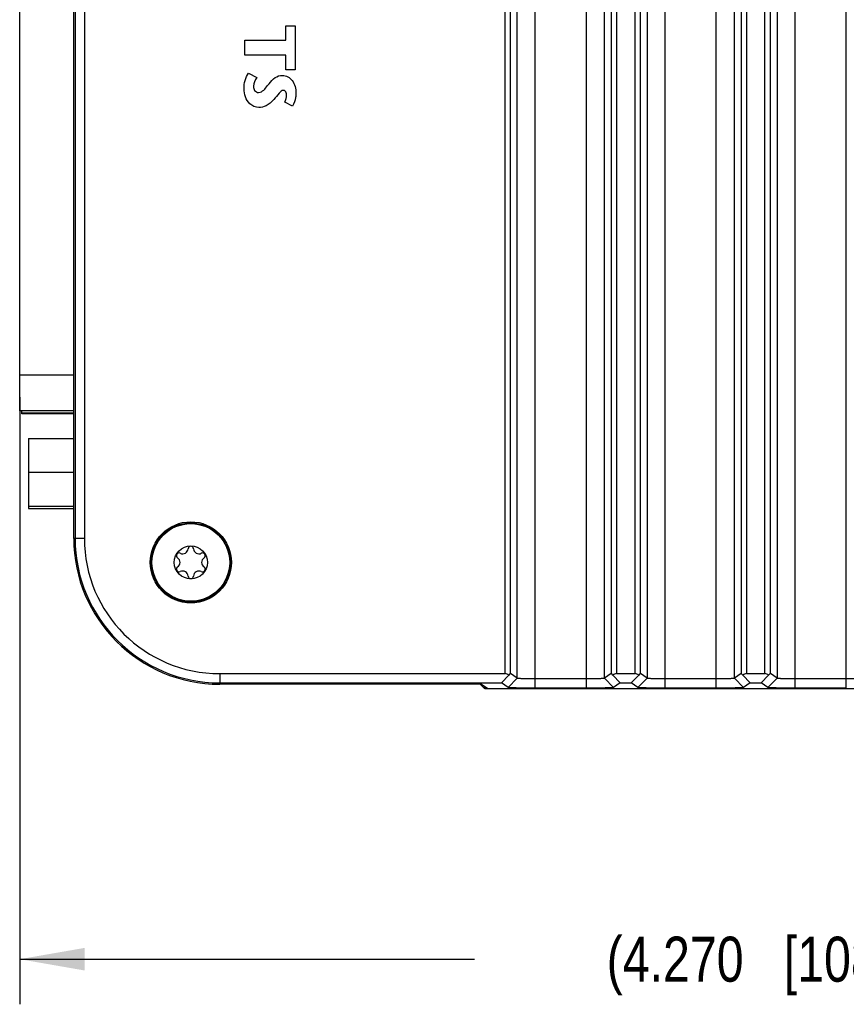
# Model space of a CAD drawing. Header units: inches. Extents: x 0 to 34, y 0 to 22.
# Tile 68 of 74: x 26 to 28.3, y 11.1 to 13.8. Entities that reach past the tile are written whole.
import ezdxf

# ---------------------------------------------------------------- set-up
doc = ezdxf.new("R2010")
doc.units = ezdxf.units.IN
doc.header["$LTSCALE"] = 1.87
doc.header["$MEASUREMENT"] = 0
doc.layers.get('0').update_dxf_attribs({"linetype": 'CONTINUOUS'})
doc.layers.add('02___PRT_ALL_AXES', color=7, linetype='CONTINUOUS')
doc.layers.add('DIMENSIONS', color=7, linetype='CONTINUOUS')
doc.styles.get("Standard").update_dxf_attribs({"font": 'txt', "width": 0.8})
doc.dimstyles.new('DIMSTYLE_1', dxfattribs={"dimtxt": 0.125, "dimasz": 0.18, "dimexe": 0.125, "dimexo": 0.0625, "dimgap": 0.0625, "dimtad": 0, "dimtih": 1, "dimtoh": 1, "dimdec": 3, "dimzin": 4, "dimdsep": 46, "dimtxsty": 'STANDARD', "dimblk": '_FILLED', "dimblk1": '_FILLED', "dimblk2": '_FILLED', "dimcen": 0.09, "dimadec": 0, "dimazin": 0, "dimtp": 0.001, "dimtm": 0.001, "dimtfac": 1, "dimtdec": 3, "dimtofl": 0, "dimtmove": 0, "dimatfit": 3, "dimldrblk": '_FILLED', "dimfxl": 1, "dimtolj": 1, "dimtzin": 4, "dimarcsym": 0})

# ---------------------------------------------------------------- blocks, each defined once
blk = doc.blocks.new('_FILLED')
at = {"color": 0, "linetype": 'BYBLOCK'}
blk.add_solid([(0, 0), (-1, 0.174), (-1, -0.174)], dxfattribs=at)
blk = doc.blocks.new('*D2')
at = {"layer": 'DIMENSIONS', "color": 2, "linetype": 'CONTINUOUS'}
for p, q in [((25.9824, 12.7845), (25.9824, 11.102)), ((30.2528, 12.331), (30.2528, 11.102)), ((25.9824, 11.227), (27.2426, 11.227)), ((30.2528, 11.227), (28.9926, 11.227))]:
    blk.add_line(p, q, dxfattribs=at)
at = {"layer": 'DIMENSIONS', "color": 2, "linetype": 'CONTINUOUS', "xscale": 0.18, "yscale": 0.18, "zscale": 0.18, "rotation": 180}
blk.add_blockref('_FILLED', (25.9824, 11.227), dxfattribs=at)
at = {"layer": 'DIMENSIONS', "color": 2, "linetype": 'CONTINUOUS', "xscale": 0.18, "yscale": 0.18, "zscale": 0.18}
blk.add_blockref('_FILLED', (30.2528, 11.227), dxfattribs=at)
at = {"layer": 'DIMENSIONS', "color": 2, "linetype": 'CONTINUOUS', "insert": (28.1176, 11.2895), "char_height": 0.125, "width": 1.625, "attachment_point": 2, "line_spacing_factor": 0.9}
blk.add_mtext('(4.270{\\Ftxt.shx;\\W1.000000;\\H0.125000; }[108.47])', dxfattribs=at)

msp = doc.modelspace()

# ---------------------------------------------------------------- linework, layer by layer
at = {"color": 7, "linetype": 'CONTINUOUS'}
for p, q in [((28.1306, 11.9782), (28.1306, 17.1087)), ((28.2721, 11.9782), (28.2721, 17.1087)), ((27.3269, 12.0185), (27.3269, 17.0685)), ((27.3419, 12.0187), (27.3419, 17.0682)), ((27.6208, 17.0682), (27.6208, 12.0187)), ((27.6358, 17.0685), (27.6358, 12.0185)), ((27.6869, 12.0185), (27.6869, 17.0685)), ((27.7019, 12.0187), (27.7019, 17.0682)), ((27.9808, 17.0682), (27.9808, 12.0187)), ((27.9958, 17.0685), (27.9958, 12.0185)), ((28.0469, 12.0185), (28.0469, 17.0685)), ((28.0619, 12.0187), (28.0619, 17.0682)), ((28.0806, 17.0813), (28.0806, 12.0056)), ((26.1321, 12.3935), (26.1321, 16.6935)), ((26.1357, 16.6935), (26.1357, 12.3935)), ((26.1614, 16.6935), (26.1614, 12.3935)), ((27.3606, 12.0056), (27.3606, 14.6925)), ((27.4106, 11.9782), (27.4106, 14.7035)), ((27.5521, 11.9782), (27.5521, 14.7035)), ((27.6021, 12.0056), (27.6021, 14.6925)), ((27.7206, 14.6925), (27.7206, 12.0056)), ((27.7706, 11.9782), (27.7706, 14.7035)), ((27.9121, 11.9782), (27.9121, 14.7035)), ((27.9621, 12.0056), (27.9621, 14.6925)), ((25.9824, 12.747), (25.9824, 14.258)), ((25.9824, 12.847), (26.1321, 12.847)), ((26.1321, 12.747), (25.9824, 12.747)), ((26.0069, 12.67), (26.0069, 12.4765)), ((26.0069, 12.67), (26.1321, 12.67)), ((26.0069, 12.5765), (26.1321, 12.5765)), ((26.0069, 12.483), (26.1321, 12.483)), ((26.0069, 12.4765), (26.1321, 12.4765)), ((26.1614, 12.3935), (26.1321, 12.3935)), ((26.5364, 12.0185), (27.3269, 12.0185)), ((26.5364, 12.0185), (26.5364, 11.9892)), ((27.3166, 11.9928), (27.337, 12.0144)), ((27.3606, 12.0056), (27.3419, 12.0187)), ((27.6208, 12.0187), (27.6021, 12.0056)), ((27.6461, 11.9928), (27.6257, 12.0144)), ((27.6358, 12.0185), (27.6869, 12.0185)), ((27.6766, 11.9928), (27.697, 12.0144)), ((27.7206, 12.0056), (27.7019, 12.0187)), ((27.9808, 12.0187), (27.9621, 12.0056)), ((28.0061, 11.9928), (27.9857, 12.0144)), ((27.9958, 12.0185), (28.0469, 12.0185)), ((28.0366, 11.9928), (28.057, 12.0144)), ((28.0806, 12.0056), (28.0619, 12.0187)), ((26.5364, 11.9928), (27.3166, 11.9928)), ((27.2617, 11.9892), (26.5364, 11.9892)), ((27.2699, 11.977), (27.2577, 11.9892)), ((27.2617, 11.9892), (27.2791, 11.977)), ((27.2705, 11.977), (27.2705, 11.983)), ((27.335, 11.98), (27.3166, 11.9928)), ((27.335, 11.98), (27.3606, 12.0056)), ((27.5521, 12.0038), (27.4106, 12.0038)), ((27.6277, 11.98), (27.6021, 12.0056)), ((27.6461, 11.9928), (27.6277, 11.98)), ((27.6461, 11.9928), (27.6766, 11.9928)), ((27.695, 11.98), (27.6766, 11.9928)), ((27.695, 11.98), (27.7206, 12.0056)), ((27.9121, 12.0038), (27.7706, 12.0038)), ((27.9877, 11.98), (27.9621, 12.0056)), ((28.0061, 11.9928), (27.9877, 11.98)), ((28.0061, 11.9928), (28.0366, 11.9928)), ((28.055, 11.98), (28.0366, 11.9928)), ((28.055, 11.98), (28.0806, 12.0056)), ((28.2721, 12.0038), (28.1306, 12.0038)), ((27.2705, 11.977), (27.2699, 11.977)), ((27.2705, 11.977), (29.8364, 11.977)), ((27.2791, 11.977), (27.2797, 11.977)), ((27.5521, 11.9782), (27.4106, 11.9782)), ((27.9121, 11.9782), (27.7706, 11.9782)), ((28.2721, 11.9782), (28.1306, 11.9782))]:
    msp.add_line(p, q, dxfattribs=at)
at = {"color": 40, "linetype": 'CONTINUOUS'}
for p, q in [((26.7192, 13.7743), (26.7192, 13.8144)), ((26.7192, 13.8144), (26.7452, 13.8144)), ((26.7452, 13.8144), (26.7452, 13.6923)), ((26.6062, 13.7324), (26.6062, 13.7743)), ((26.6062, 13.7743), (26.7192, 13.7743)), ((26.7192, 13.7324), (26.6062, 13.7324)), ((26.7192, 13.6923), (26.7192, 13.7324)), ((26.6165, 13.6832), (26.6395, 13.6705)), ((26.7452, 13.6923), (26.7192, 13.6923)), ((26.7382, 13.5917), (26.7164, 13.6024))]:
    msp.add_line(p, q, dxfattribs=at)
at = {"color": 7, "linetype": 'CONTINUOUS'}
for radius in [0.1096, 0.1076, 0.0458]:
    msp.add_circle((26.4564, 12.3268), radius, dxfattribs=at)
for centre, radius, start, end in [((26.5364, 12.3935), 0.4043, 180, 270), ((26.5364, 12.3935), 0.4006, 180, 270), ((26.5364, 12.3935), 0.375, 180, 270), ((26.4339, 12.3657), 0.015, 243.5573, 356.4427), ((26.4564, 12.3643), 0.0075, 3.5573, 176.4427), ((26.4788, 12.3657), 0.015, 183.5573, 296.4427), ((26.4239, 12.3456), 0.0075, 63.5573, 236.4427), ((26.4114, 12.3268), 0.015, 303.5573, 56.4427), ((26.4888, 12.3456), 0.0075, 303.5573, 116.4427), ((26.5013, 12.3268), 0.015, 123.5573, 236.4427), ((26.4239, 12.3081), 0.0075, 123.5573, 296.4427), ((26.4888, 12.3081), 0.0075, 243.5573, 56.4427), ((26.4339, 12.2879), 0.015, 3.5573, 116.4427), ((26.4564, 12.2893), 0.0075, 183.5573, 356.4427), ((26.4788, 12.2879), 0.015, 63.5573, 176.4427)]:
    msp.add_arc(centre, radius, start, end, dxfattribs=at)
for centre, major_axis, ratio, start_param, end_param in [((27.3269, 12.0031), (0, 0.0154), 0.975859, -0.738954, 0), ((27.3269, 12.0037), (0.015, 0.015), 0.029658, 0.005214, 0.80215), ((27.6358, 12.0037), (-0.015, 0.015), 0.029658, -0.80215, -0.005214), ((27.6358, 12.0031), (0, 0.0154), 0.975859, 0, 0.738954), ((27.6869, 12.0031), (0, 0.0154), 0.975859, -0.738954, 0), ((27.6869, 12.0037), (0.015, 0.015), 0.029658, 0.005214, 0.80215), ((27.9958, 12.0037), (-0.015, 0.015), 0.029658, -0.80215, -0.005214), ((27.9958, 12.0031), (0, 0.0154), 0.975859, 0, 0.738954), ((28.0469, 12.0031), (0, 0.0154), 0.975859, -0.738954, 0), ((28.0469, 12.0037), (0.015, 0.015), 0.029658, 0.005214, 0.80215)]:
    msp.add_ellipse(centre, major_axis=major_axis, ratio=ratio, start_param=start_param, end_param=end_param, dxfattribs=at)
at = {"color": 40, "linetype": 'CONTINUOUS'}
for points in [[(26.6038, 13.6395), (26.6038, 13.6547), (26.607, 13.6714), (26.6165, 13.6832)], [(26.6395, 13.6705), (26.6343, 13.6637), (26.6298, 13.6552), (26.6298, 13.6467)], [(26.7164, 13.6024), (26.72, 13.6084), (26.7216, 13.6158), (26.7216, 13.6228)]]:
    msp.add_open_spline(points, degree=3, dxfattribs=at)
for points, knots in [([(26.6731, 13.6536), (26.6784, 13.6596), (26.6877, 13.6719), (26.7032, 13.6767), (26.7102, 13.6767)], [0, 0, 0, 0, 0.531732, 1, 1, 1, 1]), ([(26.7102, 13.6767), (26.7205, 13.6767), (26.7426, 13.6633), (26.7476, 13.6399), (26.7476, 13.628)], [0, 0, 0, 0, 0.462032, 1, 1, 1, 1]), ([(26.6298, 13.6467), (26.6298, 13.6426), (26.6314, 13.6337), (26.6402, 13.6292), (26.6443, 13.6292)], [0, 0, 0, 0, 0.497633, 1, 1, 1, 1]), ([(26.6443, 13.6292), (26.647, 13.6292), (26.6598, 13.6338), (26.6664, 13.646), (26.6731, 13.6536)], [0, 0, 0, 0, 0.211502, 1, 1, 1, 1]), ([(26.6447, 13.5877), (26.6357, 13.5877), (26.6113, 13.5983), (26.6038, 13.6247), (26.6038, 13.6395)], [0, 0, 0, 0, 0.37859, 1, 1, 1, 1]), ([(26.713, 13.6351), (26.7084, 13.6351), (26.6986, 13.6248), (26.6917, 13.6156), (26.6864, 13.6099)], [0, 0, 0, 0, 0.37209, 1, 1, 1, 1]), ([(26.7216, 13.6228), (26.7216, 13.6246), (26.7213, 13.6299), (26.7165, 13.6351), (26.713, 13.6351)], [0, 0, 0, 0, 0.340145, 1, 1, 1, 1]), ([(26.7476, 13.628), (26.7476, 13.6238), (26.7464, 13.6113), (26.7427, 13.5988), (26.7382, 13.5917)], [0, 0, 0, 0, 0.331063, 1, 1, 1, 1]), ([(26.6864, 13.6099), (26.68, 13.6031), (26.6682, 13.5911), (26.6515, 13.5877), (26.6447, 13.5877)], [0, 0, 0, 0, 0.57767, 1, 1, 1, 1])]:
    msp.add_open_spline(points, degree=3, knots=knots, dxfattribs=at)
at = {"color": 7, "linetype": 'CONTINUOUS'}
for points, knots in [([(27.4106, 12.0038), (27.4074, 12.0038), (27.4012, 12.0038), (27.3921, 12.0039), (27.3849, 12.004), (27.3796, 12.0042), (27.376, 12.0043), (27.3727, 12.0044), (27.3698, 12.0046), (27.3672, 12.0047), (27.365, 12.0049), (27.3635, 12.005), (27.3625, 12.0051), (27.3619, 12.0052), (27.3614, 12.0053), (27.3611, 12.0054), (27.3608, 12.0055), (27.3607, 12.0055), (27.3606, 12.0056)], [0, 0, 0, 0, 0.190548, 0.374238, 0.544068, 0.621872, 0.693966, 0.759659, 0.818377, 0.869581, 0.912801, 0.947683, 0.961894, 0.973904, 0.983704, 0.991292, 0.99669, 1, 1, 1, 1]), ([(27.6021, 12.0056), (27.602, 12.0055), (27.6019, 12.0055), (27.6017, 12.0054), (27.6013, 12.0053), (27.6008, 12.0052), (27.6002, 12.0051), (27.5992, 12.005), (27.5977, 12.0049), (27.5955, 12.0047), (27.593, 12.0046), (27.59, 12.0044), (27.5867, 12.0043), (27.5832, 12.0042), (27.5778, 12.004), (27.5706, 12.0039), (27.5615, 12.0038), (27.5553, 12.0038), (27.5521, 12.0038)], [0, 0, 0, 0, 0.003348, 0.00876, 0.016352, 0.026151, 0.038159, 0.052366, 0.087245, 0.130464, 0.181668, 0.240388, 0.306082, 0.378176, 0.45598, 0.625801, 0.809468, 1, 1, 1, 1]), ([(27.7706, 12.0038), (27.7674, 12.0038), (27.7612, 12.0038), (27.7521, 12.0039), (27.7449, 12.004), (27.7396, 12.0042), (27.736, 12.0043), (27.7327, 12.0044), (27.7298, 12.0046), (27.7272, 12.0047), (27.725, 12.0049), (27.7235, 12.005), (27.7225, 12.0051), (27.7219, 12.0052), (27.7214, 12.0053), (27.7211, 12.0054), (27.7208, 12.0055), (27.7207, 12.0055), (27.7206, 12.0056)], [0, 0, 0, 0, 0.190548, 0.374238, 0.544068, 0.621872, 0.693966, 0.759659, 0.818377, 0.869581, 0.912801, 0.947683, 0.961894, 0.973904, 0.983704, 0.991292, 0.99669, 1, 1, 1, 1]), ([(27.9621, 12.0056), (27.962, 12.0055), (27.9619, 12.0055), (27.9617, 12.0054), (27.9613, 12.0053), (27.9608, 12.0052), (27.9602, 12.0051), (27.9592, 12.005), (27.9577, 12.0049), (27.9555, 12.0047), (27.953, 12.0046), (27.95, 12.0044), (27.9467, 12.0043), (27.9432, 12.0042), (27.9378, 12.004), (27.9306, 12.0039), (27.9215, 12.0038), (27.9153, 12.0038), (27.9121, 12.0038)], [0, 0, 0, 0, 0.003348, 0.00876, 0.016352, 0.026151, 0.038159, 0.052366, 0.087245, 0.130464, 0.181668, 0.240388, 0.306082, 0.378176, 0.45598, 0.625801, 0.809468, 1, 1, 1, 1]), ([(28.1306, 12.0038), (28.1274, 12.0038), (28.1212, 12.0038), (28.1121, 12.0039), (28.1049, 12.004), (28.0996, 12.0042), (28.096, 12.0043), (28.0927, 12.0044), (28.0898, 12.0046), (28.0872, 12.0047), (28.085, 12.0049), (28.0835, 12.005), (28.0825, 12.0051), (28.0819, 12.0052), (28.0814, 12.0053), (28.0811, 12.0054), (28.0808, 12.0055), (28.0807, 12.0055), (28.0806, 12.0056)], [0, 0, 0, 0, 0.190548, 0.374238, 0.544068, 0.621872, 0.693966, 0.759659, 0.818377, 0.869581, 0.912801, 0.947683, 0.961894, 0.973904, 0.983704, 0.991292, 0.99669, 1, 1, 1, 1]), ([(28.3221, 12.0056), (28.322, 12.0055), (28.3219, 12.0055), (28.3217, 12.0054), (28.3213, 12.0053), (28.3208, 12.0052), (28.3202, 12.0051), (28.3192, 12.005), (28.3177, 12.0049), (28.3155, 12.0047), (28.313, 12.0046), (28.31, 12.0044), (28.3067, 12.0043), (28.3032, 12.0042), (28.2978, 12.004), (28.2906, 12.0039), (28.2815, 12.0038), (28.2753, 12.0038), (28.2721, 12.0038)], [0, 0, 0, 0, 0.003348, 0.00876, 0.016352, 0.026151, 0.038159, 0.052366, 0.087245, 0.130464, 0.181668, 0.240388, 0.306082, 0.378176, 0.45598, 0.625801, 0.809468, 1, 1, 1, 1]), ([(27.4106, 11.9782), (27.4058, 11.9782), (27.3964, 11.9782), (27.3827, 11.9783), (27.3717, 11.9784), (27.3636, 11.9786), (27.358, 11.9787), (27.353, 11.9788), (27.3486, 11.979), (27.3447, 11.9791), (27.3415, 11.9793), (27.3392, 11.9794), (27.3377, 11.9795), (27.3369, 11.9796), (27.3362, 11.9797), (27.3356, 11.9798), (27.3353, 11.9799), (27.3351, 11.9799), (27.335, 11.98)], [0, 0, 0, 0, 0.188297, 0.372656, 0.544902, 0.623854, 0.696918, 0.763372, 0.822521, 0.873798, 0.916675, 0.950686, 0.964345, 0.975795, 0.985054, 0.992146, 0.997103, 1, 1, 1, 1]), ([(27.6277, 11.98), (27.6276, 11.9799), (27.6274, 11.9799), (27.627, 11.9798), (27.6265, 11.9797), (27.6258, 11.9796), (27.6249, 11.9795), (27.6234, 11.9794), (27.621, 11.9793), (27.6178, 11.9791), (27.6139, 11.979), (27.6094, 11.9788), (27.6043, 11.9787), (27.5988, 11.9786), (27.5906, 11.9784), (27.5797, 11.9783), (27.5661, 11.9782), (27.5568, 11.9782), (27.5521, 11.9782)], [0, 0, 0, 0, 0.003014, 0.008133, 0.015434, 0.024957, 0.036733, 0.050785, 0.085658, 0.129219, 0.181051, 0.240693, 0.307547, 0.380987, 0.460306, 0.632188, 0.814313, 1, 1, 1, 1]), ([(27.7706, 11.9782), (27.7658, 11.9782), (27.7564, 11.9782), (27.7427, 11.9783), (27.7317, 11.9784), (27.7236, 11.9786), (27.718, 11.9787), (27.713, 11.9788), (27.7086, 11.979), (27.7047, 11.9791), (27.7015, 11.9793), (27.6992, 11.9794), (27.6977, 11.9795), (27.6969, 11.9796), (27.6962, 11.9797), (27.6956, 11.9798), (27.6953, 11.9799), (27.6951, 11.9799), (27.695, 11.98)], [0, 0, 0, 0, 0.188297, 0.372656, 0.544902, 0.623854, 0.696918, 0.763372, 0.822521, 0.873798, 0.916675, 0.950686, 0.964345, 0.975795, 0.985054, 0.992146, 0.997103, 1, 1, 1, 1]), ([(27.9877, 11.98), (27.9876, 11.9799), (27.9874, 11.9799), (27.987, 11.9798), (27.9865, 11.9797), (27.9858, 11.9796), (27.9849, 11.9795), (27.9834, 11.9794), (27.981, 11.9793), (27.9778, 11.9791), (27.9739, 11.979), (27.9694, 11.9788), (27.9643, 11.9787), (27.9588, 11.9786), (27.9506, 11.9784), (27.9397, 11.9783), (27.9261, 11.9782), (27.9168, 11.9782), (27.9121, 11.9782)], [0, 0, 0, 0, 0.003014, 0.008133, 0.015434, 0.024957, 0.036733, 0.050785, 0.085658, 0.129219, 0.181051, 0.240693, 0.307547, 0.380987, 0.460306, 0.632188, 0.814313, 1, 1, 1, 1]), ([(28.1306, 11.9782), (28.1258, 11.9782), (28.1164, 11.9782), (28.1027, 11.9783), (28.0917, 11.9784), (28.0836, 11.9786), (28.078, 11.9787), (28.073, 11.9788), (28.0686, 11.979), (28.0647, 11.9791), (28.0615, 11.9793), (28.0592, 11.9794), (28.0577, 11.9795), (28.0569, 11.9796), (28.0562, 11.9797), (28.0556, 11.9798), (28.0553, 11.9799), (28.0551, 11.9799), (28.055, 11.98)], [0, 0, 0, 0, 0.188297, 0.372656, 0.544902, 0.623854, 0.696918, 0.763372, 0.822521, 0.873798, 0.916675, 0.950686, 0.964345, 0.975795, 0.985054, 0.992146, 0.997103, 1, 1, 1, 1])]:
    msp.add_open_spline(points, degree=3, knots=knots, dxfattribs=at)
at = {"layer": '02___PRT_ALL_AXES', "color": 7, "linetype": 'CONTINUOUS'}
for p, q in [((25.9884, 12.7387), (25.9884, 12.747)), ((26.1321, 12.7405), (25.9884, 12.7405)), ((26.1321, 12.7387), (25.9884, 12.7387))]:
    msp.add_line(p, q, dxfattribs=at)
msp.add_circle((26.4564, 12.3268), 0.1125, dxfattribs=at)

# ---------------------------------------------------------------- dimensions: what is measured, and where the dimension line sits
at = {"layer": 'DIMENSIONS', "color": 2, "linetype": 'CONTINUOUS'}
dim = msp.add_linear_dim(base=(25.9824, 11.227), p1=(30.2528, 12.3935), p2=(25.9824, 12.847), angle=180, text='(<>)', dimstyle='DIMSTYLE_1', dxfattribs=at)
dim.commit()
dim.dimension.update_dxf_attribs({"geometry": '*D2', "text_midpoint": (28.1176, 11.227), "dimtype": 160})

doc.saveas('drawing.dxf')
